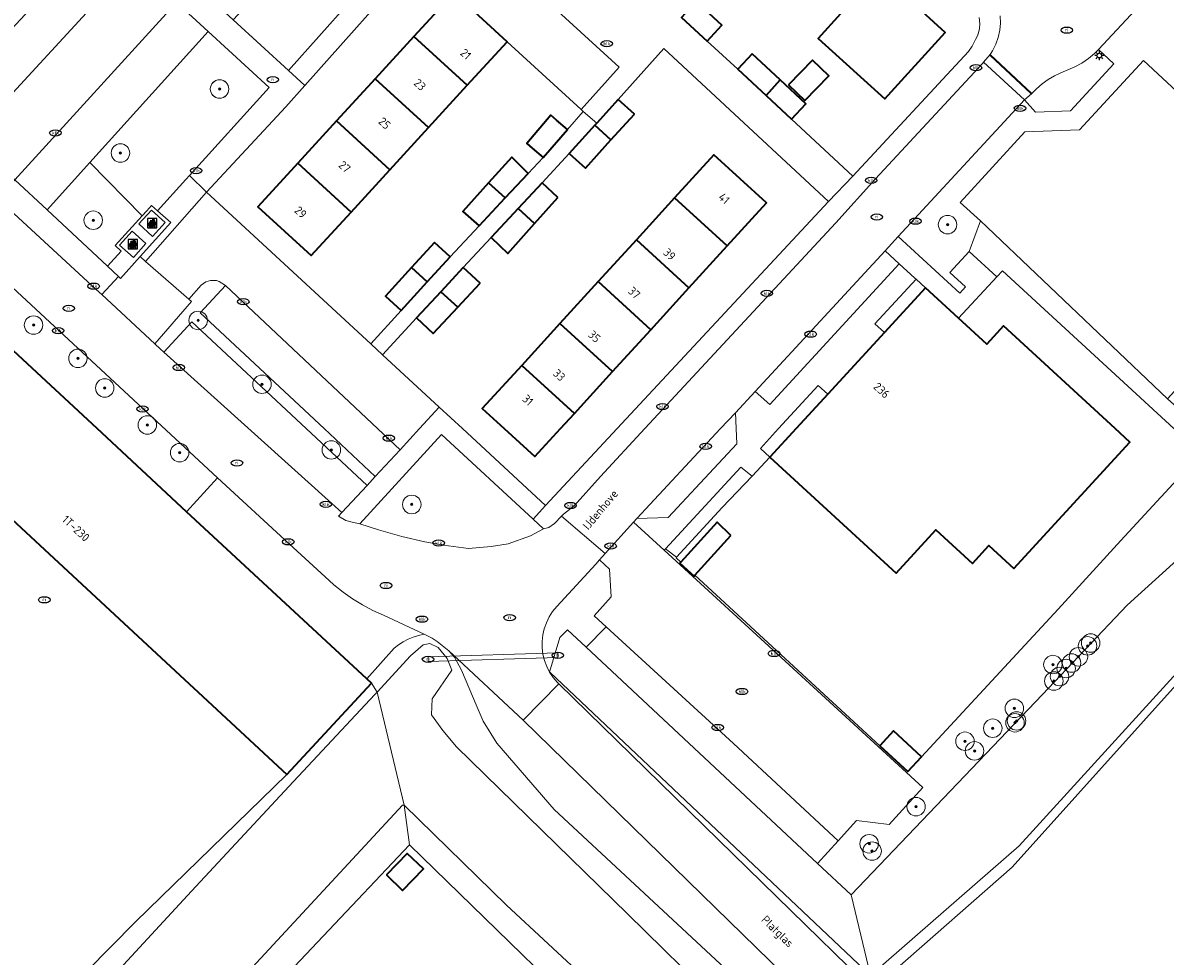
# Model space of a CAD drawing. Header units: metres. Extents: x 103671 to 105190, y 427150 to 429171.
# Tile 239 of 256: x 104079 to 104203, y 428443 to 428544. Entities that reach past the tile are written whole.
import ezdxf
from ezdxf.enums import TextEntityAlignment as Align

# ---------------------------------------------------------------- set-up
doc = ezdxf.new("R2010")
doc.units = ezdxf.units.M
for name, color, linetype, lineweight in [('B-WE-GR-BEPLANTING_CULTUUR_BOSPLANTSOEN-GV', 253, 'Continuous', 18), ('B-WE-GR-BEPLANTING_CULTUUR_HEESTERS-GV', 253, 'Continuous', 18), ('B-WE-GR-BOOM-S', 253, 'Continuous', 25), ('B-WE-GR-GRAS-GV', 253, 'Continuous', 13), ('B-WE-IE-AFVAL APART PLAATS-S', 253, 'Continuous', 25), ('B-WE-IE-MEUBILAIR-S', 253, 'Continuous', 25), ('B-WE-IE-TERREINAFSCHEIDING_KUNSTMATIG_HEKWERK-G', 253, 'IE-TERREINAFSCHEIDING_KUNSTMATIG-SO', 18), ('B-WE-KW-KUNSTWERK_DUIKER-GV', 253, 'Continuous', 18), ('B-WE-OG-BEBOUWING-GV', 253, 'Continuous', 35), ('B-WE-OG-BEBOUWING-T18', 7, 'Continuous', 18), ('B-WE-OG-TERREIN_BEGROEID-GV', 253, 'Continuous', 18), ('B-WE-OG-TERREIN_ERF-GV', 253, 'Continuous', 18), ('B-WE-OG-TERREIN_OEVER-GV', 253, 'Continuous', 18), ('B-WE-OG-TERREIN_ONBEGROEID_ZAND-GV', 253, 'Continuous', 18), ('B-WE-OG-TOPOGRAFIE-T18', 7, 'Continuous', 18), ('B-WE-OG-WATER_SLOOT-GV', 253, 'Continuous', 18), ('B-WE-VH-GESLOTENVERHARDING_BETON-GV', 253, 'Continuous', 18), ('B-WE-VH-ONVERHARD_ZAND-GV', 253, 'Continuous', 18), ('B-WE-VH-OPENVERHARDING-GV', 253, 'Continuous', 18), ('B-WE-VH-OPENVERHARDING_BETONSTRAATSTEEN-GV', 253, 'Continuous', 18), ('B-WE-VH-OPENVERHARDING_TEGEL-GV', 253, 'Continuous', 18), ('B-WE-VW-MARKERING_PICTOGRAM-G', 253, 'Continuous', 18)]:
    doc.layers.add(name, color=color, linetype=linetype, lineweight=lineweight)
doc.styles.add('NLCS-ISO', font='NLCS-ISO.ttf')
doc.styles.add('NLCS-ISO-M500-T18', font='NLCS-ISO.ttf', dxfattribs={"height": 0.9})
doc.linetypes.add('IE-TERREINAFSCHEIDING_KUNSTMATIG-SO', pattern='A,4,[82,NLCS.SHX,S=0.75,R=90,X=0,Y=0],4,-2', length=10)

# ---------------------------------------------------------------- blocks, each defined once
blk = doc.blocks.new('SIE-AFVAL APART PLAATS-SO')
h = blk.add_hatch(color=256)
h.dxf.hatch_style = 1
h.paths.add_polyline_path([(-0.09, 0.07), (-1.76, 0.07, 0.819081), (-1.79, -0.09), (-1.4, -2.19, 0.36153), (-1.37, -2.21), (-0.47, -2.21, 0.36153), (-0.44, -2.19), (-0.05, -0.09, 0.819081)])
h.paths.add_polyline_path([(-0.16, -0.1), (-0.2, -0.33), (-0.49, -0.33), (-0.47, -0.1)], flags=16)
h.paths.add_polyline_path([(-0.55, -0.1), (-0.58, -0.33), (-0.87, -0.33), (-0.87, -0.1)], flags=16)
h.paths.add_polyline_path([(-0.22, -0.42), (-0.27, -0.73), (-0.53, -0.73), (-0.5, -0.42)], flags=16)
h.paths.add_polyline_path([(-0.58, -0.42), (-0.61, -0.73), (-0.87, -0.73), (-0.87, -0.42)], flags=16)
h.paths.add_polyline_path([(-0.95, -0.1), (-0.95, -0.33), (-1.27, -0.33), (-1.29, -0.1)], flags=16)
h.paths.add_polyline_path([(-0.95, -0.42), (-0.95, -0.73), (-1.23, -0.73), (-1.26, -0.42)], flags=16)
h.paths.add_polyline_path([(-0.29, -0.83), (-0.34, -1.09), (-0.56, -1.09), (-0.54, -0.83)], flags=16)
h.paths.add_polyline_path([(-0.62, -0.83), (-0.65, -1.09), (-0.87, -1.09), (-0.87, -0.83)], flags=16)
h.paths.add_polyline_path([(-0.95, -0.83), (-0.95, -1.09), (-1.2, -1.09), (-1.22, -0.83)], flags=16)
h.paths.add_polyline_path([(-1.35, -0.33), (-1.64, -0.33), (-1.69, -0.1), (-1.37, -0.1)], flags=16)
h.paths.add_polyline_path([(-1.34, -0.42), (-1.31, -0.73), (-1.57, -0.73), (-1.63, -0.42)], flags=16)
h.paths.add_polyline_path([(-0.36, -1.18), (-0.41, -1.44), (-0.6, -1.44), (-0.57, -1.18)], flags=16)
h.paths.add_polyline_path([(-0.65, -1.18), (-0.68, -1.44), (-0.87, -1.44), (-0.87, -1.18)], flags=16)
h.paths.add_polyline_path([(-1.3, -0.83), (-1.28, -1.09), (-1.5, -1.09), (-1.55, -0.83)], flags=16)
h.paths.add_polyline_path([(-0.95, -1.18), (-0.95, -1.44), (-1.17, -1.44), (-1.19, -1.18)], flags=16)
h.paths.add_polyline_path([(-0.42, -1.53), (-0.47, -1.79), (-0.63, -1.79), (-0.6, -1.53)], flags=16)
h.paths.add_polyline_path([(-1.27, -1.18), (-1.25, -1.44), (-1.44, -1.44), (-1.49, -1.18)], flags=16)
h.paths.add_polyline_path([(-0.69, -1.53), (-0.71, -1.79), (-0.87, -1.79), (-0.87, -1.53)], flags=16)
h.paths.add_polyline_path([(-0.95, -1.53), (-0.95, -1.79), (-1.13, -1.79), (-1.16, -1.53)], flags=16)
h.paths.add_polyline_path([(-1.24, -1.53), (-1.22, -1.79), (-1.37, -1.79), (-1.42, -1.53)], flags=16)
h.paths.add_polyline_path([(-0.49, -1.89), (-0.53, -2.13), (-0.66, -2.13), (-0.64, -1.89)], flags=16)
h.paths.add_polyline_path([(-0.72, -1.89), (-0.74, -2.13), (-0.87, -2.13), (-0.87, -1.89)], flags=16)
h.paths.add_polyline_path([(-0.95, -1.89), (-0.95, -2.13), (-1.1, -2.13), (-1.12, -1.89)], flags=16)
h.paths.add_polyline_path([(-1.21, -1.89), (-1.18, -2.13), (-1.31, -2.13), (-1.35, -1.89)], flags=16)
h.paths.add_polyline_path([(-0.19, 0.78, -0.01173), (-0.3, 0.78, -0.148797), (-0.42, 1.03, -0.136076), (-0.69, 0.87), (-0.78, 0.85, -0.038293), (-1.14, 0.96), (-1.19, 0.81, -0.243822), (-1.56, 0.45, 0.344326), (-1, 0.22, -0.139345), (-0.6, 0.22, 0.618436), (-0.56, 0.27, -0.441494), (-0.47, 0.44, 0.309048)])
h.paths.add_polyline_path([(-0.49, 0.51, 0.351556), (-0.64, 0.31, 0.121061), (-1.02, 0.29, -0.288745), (-1.45, 0.42, 0.203599), (-1.12, 0.79), (-1.09, 0.87, 0.083075), (-0.28, 0.71, -0.242261)], flags=16)
h.paths.add_polyline_path([(-0.4, 0.79, -0.023345), (-0.63, 0.82, 0.07081), (-0.46, 0.9, 0.059965)], flags=16)
h.paths.add_polyline_path([(1.12, 1.48), (-1.07, 1.48, 0.860559), (-1.08, 1.42), (0.29, 1, -0.146703), (0.53, 0.28, 0.421968), (0.56, 0.25), (1.6, 0.31, 0.450293), (1.63, 0.34, 0.122241)])
h.paths.add_polyline_path([(0.26, 1.93, 1), (1.07, 1.93, 1)])
h.paths.add_polyline_path([(1.65, 0.15, 0.429303), (1.62, 0.18), (0.55, 0.23, 0.38429), (0.51, 0.2), (0.16, -2.16, 0.83726), (0.22, -2.18), (0.99, -0.78, -0.688204), (1.05, -0.78), (1.36, -2.14, 0.84934), (1.42, -2.14)])
for p, q in [((-0.09, 0.07), (-1.76, 0.07)), ((-1.4, -2.19), (-1.79, -0.09)), ((-1.37, -0.1), (-1.69, -0.1)), ((-1.64, -0.33), (-1.69, -0.1)), ((-1.64, -0.33), (-1.35, -0.33)), ((-1.63, -0.42), (-1.34, -0.42)), ((-1.57, -0.73), (-1.63, -0.42)), ((-1.57, -0.73), (-1.31, -0.73)), ((-1.55, -0.83), (-1.3, -0.83)), ((-1.5, -1.09), (-1.55, -0.83)), ((-1.5, -1.09), (-1.28, -1.09)), ((-1.49, -1.18), (-1.27, -1.18)), ((-1.44, -1.44), (-1.49, -1.18)), ((-1.44, -1.44), (-1.25, -1.44)), ((-1.42, -1.53), (-1.24, -1.53)), ((-1.37, -1.79), (-1.42, -1.53)), ((-1.37, -1.79), (-1.22, -1.79)), ((-1.37, -2.21), (-0.47, -2.21)), ((-1.31, -2.13), (-1.35, -1.89)), ((-1.35, -1.89), (-1.21, -1.89)), ((-1.31, -2.13), (-1.18, -2.13)), ((-0.95, -0.1), (-1.29, -0.1)), ((-1.27, -0.33), (-0.95, -0.33)), ((-1.26, -0.42), (-0.95, -0.42)), ((-1.23, -0.73), (-0.95, -0.73)), ((-1.22, -0.83), (-0.95, -0.83)), ((-1.2, -1.09), (-0.95, -1.09)), ((-1.19, -1.18), (-0.95, -1.18)), ((-1.17, -1.44), (-0.95, -1.44)), ((-1.16, -1.53), (-0.95, -1.53)), ((-1.13, -1.79), (-0.95, -1.79)), ((-1.12, -1.89), (-0.95, -1.89)), ((-1.1, -2.13), (-0.95, -2.13)), ((-0.95, -0.1), (-0.95, -0.33)), ((-0.95, -0.42), (-0.95, -0.73)), ((-0.95, -0.83), (-0.95, -1.09)), ((-0.95, -1.18), (-0.95, -1.44)), ((-0.95, -1.53), (-0.95, -1.79)), ((-0.95, -1.89), (-0.95, -2.13)), ((-0.87, -0.1), (-0.87, -0.33)), ((-0.55, -0.1), (-0.87, -0.1)), ((-0.87, -0.33), (-0.58, -0.33)), ((-0.87, -0.42), (-0.87, -0.73)), ((-0.87, -0.42), (-0.58, -0.42)), ((-0.87, -0.73), (-0.61, -0.73)), ((-0.87, -0.83), (-0.62, -0.83)), ((-0.87, -0.83), (-0.87, -1.09)), ((-0.87, -1.09), (-0.65, -1.09)), ((-0.87, -1.18), (-0.65, -1.18)), ((-0.87, -1.18), (-0.87, -1.44)), ((-0.87, -1.44), (-0.68, -1.44)), ((-0.87, -1.53), (-0.69, -1.53)), ((-0.87, -1.53), (-0.87, -1.79)), ((-0.87, -1.79), (-0.71, -1.79)), ((-0.87, -1.89), (-0.87, -2.13)), ((-0.87, -1.89), (-0.72, -1.89)), ((-0.87, -2.13), (-0.74, -2.13)), ((-0.66, -2.13), (-0.53, -2.13)), ((-0.64, -1.89), (-0.49, -1.89)), ((-0.63, -1.79), (-0.47, -1.79)), ((-0.6, -1.44), (-0.41, -1.44)), ((-0.6, -1.53), (-0.42, -1.53)), ((-0.57, -1.18), (-0.36, -1.18)), ((-0.56, -1.09), (-0.34, -1.09)), ((-0.54, -0.83), (-0.29, -0.83)), ((-0.53, -0.73), (-0.27, -0.73)), ((-0.53, -2.13), (-0.49, -1.89)), ((-0.5, -0.42), (-0.22, -0.42)), ((-0.49, -0.33), (-0.2, -0.33)), ((-0.16, -0.1), (-0.47, -0.1)), ((-0.47, -1.79), (-0.42, -1.53)), ((-0.44, -2.19), (-0.05, -0.09)), ((-0.41, -1.44), (-0.36, -1.18)), ((-0.34, -1.09), (-0.29, -0.83)), ((-0.27, -0.73), (-0.22, -0.42)), ((-0.2, -0.33), (-0.16, -0.1))]:
    blk.add_line(p, q)
blk.add_lwpolyline([(-2.5, -2.51), (2.5, -2.51), (2.5, 2.49), (-2.5, 2.49)], close=True)
for points in [[(-0.78, 0.85, -0.038293), (-1.14, 0.96), (-1.19, 0.81, -0.243822), (-1.56, 0.45, 0.344326), (-1, 0.22, -0.139345), (-0.6, 0.22, 0.618436), (-0.56, 0.27, -0.441494), (-0.47, 0.44, 0.309048), (-0.19, 0.78, -0.01173), (-0.3, 0.78, -0.01173)], [(-0.78, 0.85), (-0.69, 0.87, 0.136076), (-0.42, 1.03, 0.156405), (-0.29, 0.77)], [(-0.78, 0.85), (-0.69, 0.87, 0.136076), (-0.42, 1.03, 0.148797), (-0.3, 0.78, 0.148797)], [(-0.63, 0.82, 0.07081), (-0.46, 0.9, 0.059965), (-0.4, 0.79, 0.059965)], [(-0.4, 0.79, -0.023345), (-0.63, 0.82)]]:
    blk.add_lwpolyline(points, format="xyb")
for points in [[(-1.09, 0.87), (-1.12, 0.79, -0.203599), (-1.45, 0.42, 0.288745), (-1.02, 0.29, -0.121061), (-0.64, 0.31, -0.351556), (-0.49, 0.51, 0.242261), (-0.28, 0.71, -0.083075)], [(-1.07, 1.48), (1.12, 1.48, -0.122241), (1.63, 0.34, -0.450293), (1.6, 0.31), (0.56, 0.25, -0.421968), (0.53, 0.28, 0.146703), (0.29, 1), (-1.08, 1.42, -0.860559)], [(0.55, 0.23), (1.62, 0.18, -0.429303), (1.65, 0.15), (1.42, -2.14, -0.84934), (1.36, -2.14), (1.05, -0.78, 0.688204), (0.99, -0.78), (0.22, -2.18, -0.83726), (0.16, -2.16), (0.51, 0.2, -0.38429)]]:
    blk.add_lwpolyline(points, format="xyb", close=True)
for points in [[(-1.35, -0.33), (-1.37, -0.1)], [(-1.31, -0.73), (-1.34, -0.42)], [(-1.28, -1.09), (-1.3, -0.83)], [(-1.27, -0.33), (-1.29, -0.1)], [(-1.25, -1.44), (-1.27, -1.18)], [(-1.23, -0.73), (-1.26, -0.42)], [(-1.22, -1.79), (-1.24, -1.53)], [(-1.2, -1.09), (-1.22, -0.83)], [(-1.18, -2.13), (-1.21, -1.89)], [(-1.17, -1.44), (-1.19, -1.18)], [(-1.18, -2.22), (-1.18, -2.21)], [(-1.13, -1.79), (-1.16, -1.53)], [(-1.1, -2.13), (-1.12, -1.89)], [(-0.74, -2.13), (-0.72, -1.89)], [(-0.71, -1.79), (-0.69, -1.53)], [(-0.68, -1.44), (-0.65, -1.18)], [(-0.66, -2.13), (-0.64, -1.89)], [(-0.65, -1.09), (-0.62, -0.83)], [(-0.63, -1.79), (-0.6, -1.53)], [(-0.61, -0.73), (-0.58, -0.42)], [(-0.6, -1.44), (-0.57, -1.18)], [(-0.58, -0.33), (-0.55, -0.1)], [(-0.56, -1.09), (-0.54, -0.83)], [(-0.53, -0.73), (-0.5, -0.42)], [(-0.49, -0.33), (-0.47, -0.1)]]:
    blk.add_lwpolyline(points)
blk.add_circle((0.66, 1.93), 0.401)
for centre, radius, start, end in [((-1.76, -0.01), 0.0869, 90, 247.28103), ((-0.09, -0.01), 0.0869, 292.71897, 90), ((-1.37, -2.18), 0.0318, 190.49429, 270), ((-0.47, -2.18), 0.0318, 270, 349.50571)]:
    blk.add_arc(centre, radius, start, end)
blk = doc.blocks.new('SIE-MEUBILAIR_PAAL_LICHTMAST-SO')
for points in [[(-0.62, 0), (-1, 0)], [(-0.71, 0.71), (-0.44, 0.44)], [(0, 1), (0, 0.62)], [(0.44, 0.44), (0.71, 0.71)], [(1, 0), (0.62, 0)], [(-0.71, -0.71), (-0.44, -0.44)], [(0, -0.62), (0, -1)], [(0.44, -0.44), (0.71, -0.71)]]:
    blk.add_lwpolyline(points)
blk.add_circle((0, 0), 0.5)
blk = doc.blocks.new('SIE-MEUBILAIR_PUT_RIOOLPUT-SO')
blk.add_ellipse((0, 0), major_axis=(1.25, 0), ratio=0.54)
at = {"style": 'NLCS-ISO'}
blk.add_text('ri', height=0.75, dxfattribs=at).set_placement((-0.04, 0.07), align=Align.MIDDLE_CENTER)
blk = doc.blocks.new('SIE-MEUBILAIR_PUT_KOLK-SO')
blk.add_ellipse((0, 0), major_axis=(1.25, 0), ratio=0.54)
at = {"style": 'NLCS-ISO'}
blk.add_text('klk', height=0.75, dxfattribs=at).set_placement((0.03, 0), align=Align.MIDDLE_CENTER)
blk = doc.blocks.new('SGR-BOOM_GBKN-SO')
at = {"linetype": 'ByBlock', "lineweight": 18}
h = blk.add_hatch(color=0, dxfattribs=at)
h.dxf.hatch_style = 1
edge = h.paths.add_edge_path()
edge.add_arc((0, 0), 0.25, 0, 360)
at = {"color": 0, "linetype": 'ByBlock', "lineweight": 18}
for radius in [2, 0.25]:
    blk.add_circle((0, 0), radius, dxfattribs=at)
at = {"color": 0, "linetype": 'ByBlock', "lineweight": 18, "style": 'NLCS-ISO'}
blk.add_attdef('SOORT', (2.5, 0), '', height=1.5, dxfattribs=at)

msp = doc.modelspace()

# ---------------------------------------------------------------- linework, layer by layer
at = {"layer": 'B-WE-GR-BEPLANTING_CULTUUR_BOSPLANTSOEN-GV', "flags": 128}
for points in [[(104184.35, 428516.418), (104184.953, 428517.074), (104203.509, 428500), (104206.441, 428497.302), (104208.112, 428498.502), (104202.809, 428503.225), (104182.6, 428522.471), (104181.369, 428519.16)], [(104167.195, 428455.45), (104164.979, 428452.987), (104168.592, 428449.61), (104189.287, 428471.256), (104198.432, 428480.911), (104211.454, 428492.689), (104206.441, 428497.302), (104197.779, 428487.888), (104190.974, 428480.492), (104176.195, 428464.527), (104174.721, 428462.935), (104171.702, 428465.719), (104151.716, 428484.153), (104151.619, 428484.046), (104150.071, 428485.447), (104150.181, 428485.568), (104149.674, 428486.035), (104149.727, 428486.092), (104148.528, 428486.992), (104148.396, 428486.849), (104161.901, 428474.463), (104176.349, 428461.185), (104172.697, 428457.207), (104169.167, 428457.642)], [(104139.94, 428476.389), (104142.114, 428478.577), (104140.822, 428479.763), (104142.661, 428481.814), (104142.473, 428484.794), (104141.402, 428485.804), (104140.987, 428485.342), (104136.764, 428480.76), (104136.326, 428480.223), (104135.953, 428479.64), (104135.649, 428479.018), (104135.419, 428478.365), (104135.266, 428477.689), (104135.191, 428477.001), (104135.197, 428476.308), (104135.282, 428475.621), (104135.446, 428474.948), (104135.686, 428474.299), (104136, 428473.681), (104137.11, 428477.435), (104137.948, 428478.251)]]:
    msp.add_lwpolyline(points, close=True, dxfattribs=at)
at = {"layer": 'B-WE-GR-BEPLANTING_CULTUUR_HEESTERS-GV', "flags": 128}
for points in [[(104086.288, 428528.778), (104081.661, 428523.658), (104088.186, 428517.555), (104089.678, 428519.203), (104089.011, 428519.796), (104091.95, 428523.024)], [(104173.81, 428517.826), (104172.27, 428519.243), (104158.219, 428504.029), (104159.794, 428502.595)], [(104176.65, 428515.213), (104175.62, 428516.161), (104171.179, 428511.334), (104172.209, 428510.386)], [(104166.081, 428503.726), (104165.051, 428504.674), (104160.751, 428500), (104158.788, 428497.867), (104159.818, 428496.919), (104162.653, 428500)], [(104154.653, 428491.465), (104157.887, 428494.878), (104156.69, 428495.834), (104148.528, 428486.992), (104149.727, 428486.092)]]:
    msp.add_lwpolyline(points, close=True, dxfattribs=at)
at = {"layer": 'B-WE-GR-GRAS-GV', "flags": 128}
msp.add_lwpolyline([(104155.872, 428465.954), (104142.114, 428478.577), (104139.94, 428476.389), (104164.979, 428452.987), (104167.195, 428455.45)], close=True, dxfattribs=at)
at = {"layer": 'B-WE-IE-TERREINAFSCHEIDING_KUNSTMATIG_HEKWERK-G', "flags": 128}
for points in [[(104184.35, 428516.418), (104184.953, 428517.074), (104203.509, 428500), (104206.441, 428497.302), (104197.779, 428487.888), (104190.974, 428480.492), (104176.195, 428464.527), (104174.721, 428462.935), (104171.702, 428465.719)], [(104150.181, 428485.568), (104149.674, 428486.035), (104149.727, 428486.092), (104154.653, 428491.465), (104157.887, 428494.878), (104159.818, 428496.919)], [(104171.702, 428465.719), (104151.716, 428484.153)]]:
    msp.add_lwpolyline(points, dxfattribs=at)
at = {"layer": 'B-WE-KW-KUNSTWERK_DUIKER-GV', "flags": 128}
msp.add_lwpolyline([(104122.87, 428474.812), (104136.894, 428475.25), (104136.878, 428475.75), (104122.854, 428475.312)], close=True, dxfattribs=at)
at = {"layer": 'B-WE-OG-BEBOUWING-GV', "flags": 128}
for points in [[(104172.536, 428550.435), (104167.447, 428544.848), (104165.024, 428542.188), (104172.227, 428535.655), (104178.783, 428542.851), (104176.332, 428545.061), (104177.286, 428546.108)], [(104126.567, 428546.265), (104125.642, 428547.112), (104121.323, 428542.399), (104127.081, 428537.122), (104131.4, 428541.835)], [(104151.829, 428546.189), (104150.242, 428544.446), (104153.039, 428541.89), (104154.629, 428543.63)], [(104117.139, 428537.833), (104122.897, 428532.556), (104127.081, 428537.122), (104121.323, 428542.399)], [(104157.903, 428540.522), (104156.35, 428538.853), (104159.401, 428536.015), (104160.937, 428537.7)], [(104161.844, 428537.175), (104163.594, 428535.485), (104166.173, 428538.156), (104164.423, 428539.846)], [(104122.897, 428532.556), (104117.139, 428537.833), (104112.954, 428533.268), (104118.713, 428527.991)], [(104160.937, 428537.7), (104159.401, 428536.015), (104162.158, 428533.451), (104163.711, 428535.12)], [(104145.16, 428534.019), (104143.41, 428535.598), (104141.101, 428533.041), (104140.891, 428532.809), (104142.633, 428531.219)], [(104114.528, 428523.425), (104118.713, 428527.991), (104112.954, 428533.268), (104108.77, 428528.702)], [(104137.916, 428532.345), (104136.744, 428533.36), (104136.146, 428533.911), (104133.528, 428530.822), (104134.117, 428530.328), (104135.289, 428529.313)], [(104142.633, 428531.219), (104140.891, 428532.809), (104138.12, 428529.738), (104139.87, 428528.158)], [(104149.507, 428524.947), (104155.199, 428519.753), (104159.465, 428524.427), (104153.773, 428529.621)], [(104108.77, 428528.702), (104104.451, 428523.989), (104110.209, 428518.712), (104114.528, 428523.425)], [(104133.678, 428527.589), (104131.911, 428529.365), (104129.408, 428526.589), (104131.205, 428524.942)], [(104131.205, 428524.942), (104129.408, 428526.589), (104126.619, 428523.495), (104128.391, 428521.93)], [(104136.897, 428525.008), (104135.177, 428526.572), (104132.593, 428523.791), (104134.364, 428522.175)], [(104155.199, 428519.753), (104149.507, 428524.947), (104145.377, 428520.42), (104151.068, 428515.226)], [(104134.364, 428522.175), (104132.593, 428523.791), (104129.681, 428520.659), (104131.48, 428518.948)], [(104062.519, 428522.769), (104055.321, 428515.009), (104054.532, 428515.741), (104050.338, 428511.22), (104054.134, 428507.699), (104056.374, 428510.113), (104058.179, 428508.439), (104067.276, 428500), (104107.582, 428462.611), (104116.734, 428472.477), (104116.236, 428472.939), (104096.745, 428491.019), (104087.064, 428500), (104069.952, 428515.874)], [(104125.265, 428518.585), (104123.567, 428520.137), (104121.083, 428517.418), (104122.778, 428515.864)], [(104151.068, 428515.226), (104145.377, 428520.42), (104141.246, 428515.894), (104146.937, 428510.7)], [(104122.778, 428515.864), (104121.083, 428517.418), (104118.261, 428514.33), (104119.959, 428512.778)], [(104128.477, 428515.746), (104126.671, 428517.42), (104124.252, 428514.811), (104126.071, 428513.151)], [(104126.071, 428513.151), (104124.252, 428514.811), (104121.618, 428511.97), (104123.424, 428510.296)], [(104146.937, 428510.7), (104141.246, 428515.894), (104137.115, 428511.367), (104142.806, 428506.173)], [(104176.65, 428515.213), (104172.209, 428510.386), (104166.081, 428503.726), (104162.653, 428500), (104159.818, 428496.919), (104173.463, 428484.365), (104177.774, 428489.051), (104181.707, 428485.433), (104183.494, 428487.375), (104186.191, 428484.893), (104198.747, 428498.539), (104197.159, 428500), (104185.09, 428511.104), (104183.268, 428509.123), (104180.219, 428511.929)], [(104132.984, 428506.841), (104138.676, 428501.646), (104142.806, 428506.173), (104137.115, 428511.367)], [(104138.676, 428501.646), (104132.984, 428506.841), (104128.718, 428502.166), (104131.092, 428500), (104134.41, 428496.972), (104137.174, 428500)], [(104155.606, 428488.449), (104154.105, 428489.901), (104150.181, 428485.568), (104150.071, 428485.447), (104151.619, 428484.046), (104151.716, 428484.153)], [(104171.702, 428465.719), (104174.721, 428462.935), (104176.195, 428464.527), (104173.181, 428467.317)], [(104118.36, 428451.746), (104120.094, 428450.052), (104122.377, 428452.39), (104120.612, 428454.052)]]:
    msp.add_lwpolyline(points, close=True, dxfattribs=at)
at = {"layer": 'B-WE-OG-TERREIN_BEGROEID-GV', "flags": 128}
for points in [[(104124.167, 428557.151), (104118.526, 428562.244), (104101.793, 428544.199), (104107.762, 428538.727)], [(104105.69, 428536.885), (104099.093, 428542.944), (104086.288, 428528.778), (104091.95, 428523.024), (104092.439, 428523.561), (104092.951, 428524.123), (104093.604, 428523.538), (104096.668, 428526.922), (104097.063, 428527.358)], [(104180.396, 428524.436), (104182.6, 428522.471), (104202.809, 428503.225), (104219.664, 428521.715), (104200.198, 428539.791), (104193.303, 428532.294), (104187.394, 428532.081)], [(104124.324, 428499.371), (104115.496, 428489.691), (104117.507, 428489.042), (104120.007, 428488.341), (104122.516, 428487.751), (104124.524, 428487.397), (104127.238, 428487.059), (104129.687, 428487.256), (104131.503, 428487.55), (104133.922, 428488.405), (104135.331, 428489.168), (104134.216, 428490.202)]]:
    msp.add_lwpolyline(points, close=True, dxfattribs=at)
at = {"layer": 'B-WE-OG-TERREIN_ERF-GV', "flags": 128}
for points in [[(104167.447, 428544.848), (104162.845, 428549.04), (104158.243, 428553.232), (104153.64, 428557.424), (104148.89, 428561.751), (104153.979, 428567.337), (104158.729, 428563.011), (104163.331, 428558.819), (104167.933, 428554.627), (104172.536, 428550.435), (104177.286, 428546.108), (104176.332, 428545.061), (104178.783, 428542.851), (104172.227, 428535.655), (104165.024, 428542.188)], [(104166.139, 428524.559), (104148.366, 428541.088), (104143.41, 428535.598), (104145.16, 428534.019), (104142.633, 428531.219), (104139.87, 428528.158), (104138.12, 428529.738), (104135.177, 428526.572), (104136.897, 428525.008), (104134.364, 428522.175), (104131.48, 428518.948), (104129.681, 428520.659), (104126.671, 428517.42), (104128.477, 428515.746), (104126.071, 428513.151), (104123.424, 428510.296), (104121.618, 428511.97), (104117.928, 428507.99), (104124.069, 428502.315), (104126.574, 428500), (104135.562, 428491.693), (104143.291, 428500)], [(104166.173, 428538.156), (104163.594, 428535.485), (104161.844, 428537.175), (104164.423, 428539.846)], [(104141.246, 428515.894), (104145.377, 428520.42), (104149.507, 428524.947), (104153.773, 428529.621), (104159.465, 428524.427), (104155.199, 428519.753), (104151.068, 428515.226), (104146.937, 428510.7), (104142.806, 428506.173), (104138.676, 428501.646), (104137.174, 428500), (104134.41, 428496.972), (104131.092, 428500), (104128.718, 428502.166), (104132.984, 428506.841), (104137.115, 428511.367)], [(104120.856, 428455.002), (104102.172, 428435.236), (104110.881, 428427.003), (104112.113, 428427.834), (104113.149, 428428.072), (104114.325, 428427.935), (104115.405, 428427.521), (104116.413, 428426.749), (104116.992, 428426.094), (104122.475, 428418.983), (104137.387, 428404.403), (104156.096, 428386.151), (104175.671, 428406.368), (104146.548, 428429.979)], [(104120.094, 428450.052), (104118.36, 428451.746), (104120.612, 428454.052), (104122.377, 428452.39)]]:
    msp.add_lwpolyline(points, close=True, dxfattribs=at)
for points in [[(104121.677, 428550.746), (104109.54, 428537.115), (104107.489, 428534.812), (104098.899, 428525.575), (104116.657, 428509.164), (104119.959, 428512.778), (104118.261, 428514.33), (104121.083, 428517.418), (104123.567, 428520.137), (104125.265, 428518.585), (104128.391, 428521.93), (104126.619, 428523.495), (104129.408, 428526.589), (104131.911, 428529.365), (104133.678, 428527.589), (104135.289, 428529.313), (104134.117, 428530.328), (104133.528, 428530.822), (104136.146, 428533.911), (104136.744, 428533.36), (104137.916, 428532.345), (104139.622, 428534.3), (104139.395, 428534.508), (104131.4, 428541.835), (104127.081, 428537.122), (104122.897, 428532.556), (104118.713, 428527.991), (104114.528, 428523.425), (104110.209, 428518.712), (104104.451, 428523.989), (104108.77, 428528.702), (104112.954, 428533.268), (104117.139, 428537.833), (104121.323, 428542.399), (104125.642, 428547.112)], [(104151.829, 428546.189), (104154.629, 428543.63), (104153.039, 428541.89), (104156.35, 428538.853), (104157.903, 428540.522), (104160.937, 428537.7), (104163.711, 428535.12), (104162.158, 428533.451), (104168.786, 428527.286), (104181.28, 428540.772), (104181.673, 428541.363), (104182.054, 428542.091), (104182.266, 428542.458), (104182.385, 428542.8), (104182.495, 428543.25), (104182.501, 428543.78), (104182.443, 428544.459)], [(104203.509, 428500), (104184.953, 428517.074), (104184.35, 428516.418), (104180.219, 428511.929), (104183.268, 428509.123), (104185.09, 428511.104), (104197.159, 428500), (104198.747, 428498.539), (104186.191, 428484.893), (104183.494, 428487.375), (104181.707, 428485.433), (104177.774, 428489.051), (104173.463, 428484.365), (104159.818, 428496.919), (104157.887, 428494.878), (104154.653, 428491.465), (104149.727, 428486.092), (104149.674, 428486.035), (104150.181, 428485.568), (104154.105, 428489.901), (104155.606, 428488.449), (104151.716, 428484.153), (104171.702, 428465.719), (104173.181, 428467.317), (104176.195, 428464.527), (104190.974, 428480.492), (104197.779, 428487.888), (104206.441, 428497.302)], [(104083.295, 428438.625), (104091.222, 428446.663), (104107.582, 428462.611), (104067.276, 428500)]]:
    msp.add_lwpolyline(points, dxfattribs=at)
at = {"layer": 'B-WE-OG-TERREIN_OEVER-GV', "flags": 128}
for points in [[(104214.178, 428484.988), (104186.754, 428454.878), (104170.685, 428440.868)], [(104158.562, 428438.297), (104136.508, 428458.804), (104130.291, 428466), (104128.814, 428468.365), (104128.155, 428469.88), (104126.478, 428473.901), (104125.723, 428475.306), (104125.118, 428475.975), (104123.828, 428476.981), (104123.318, 428477.338), (104122.43, 428477.764), (104121.84, 428477.639), (104121.264, 428477.461), (104120.706, 428477.23), (104120.172, 428476.949), (104119.666, 428476.621), (104119.193, 428476.247), (104116.236, 428472.939), (104116.734, 428472.477), (104117.341, 428471.52), (104120.975, 428475.423), (104122.333, 428476.609), (104123.033, 428476.762), (104123.956, 428476.34), (104124.924, 428475.162), (104125.439, 428473.892), (104123.317, 428470.776), (104123.244, 428469.063), (104124.439, 428467.365), (104125.931, 428465.609), (104144.436, 428447.533), (104154.185, 428437.97)], [(104207.328, 428476.28), (104185.994, 428452.591), (104173.294, 428441.4)], [(104173.294, 428441.4), (104185.994, 428452.591), (104207.328, 428476.28)], [(104170.685, 428440.868), (104136.051, 428473.633), (104136, 428473.681), (104136.383, 428473.104), (104136.829, 428472.575), (104136.992, 428472.41), (104163.683, 428446.339), (104186.544, 428424.01)], [(104102.172, 428435.236), (104120.856, 428455.002), (104120.273, 428459.288), (104120.104, 428459.288), (104074.973, 428410.588)]]:
    msp.add_lwpolyline(points, dxfattribs=at)
for points in [[(104083.295, 428438.625), (104085.172, 428436.884), (104097.284, 428449.979), (104108.326, 428461.838), (104117.096, 428471.257), (104117.341, 428471.52), (104116.734, 428472.477), (104107.582, 428462.611), (104091.222, 428446.663)], [(104174.314, 428410.737), (104172.668, 428410.146), (104167.393, 428415.045), (104131.329, 428448.467), (104120.273, 428459.288), (104120.856, 428455.002), (104146.548, 428429.979), (104175.671, 428406.368)]]:
    msp.add_lwpolyline(points, close=True, dxfattribs=at)
at = {"layer": 'B-WE-OG-TERREIN_ONBEGROEID_ZAND-GV', "flags": 128}
msp.add_lwpolyline([(104188.136, 428536.242), (104187.329, 428535.548), (104188.531, 428534.224), (104192.321, 428534.367), (104197.009, 428539.439), (104195.36, 428540.983), (104194.929, 428540.567), (104194.261, 428540.02), (104193.541, 428539.524), (104192.789, 428539.12), (104192.033, 428538.802), (104191.271, 428538.482), (104190.575, 428538.142), (104189.907, 428537.745), (104189.26, 428537.29), (104188.638, 428536.756)], close=True, dxfattribs=at)
at = {"layer": 'B-WE-OG-WATER_SLOOT-GV', "flags": 128}
for points in [[(104211.454, 428492.689), (104198.432, 428480.911), (104189.287, 428471.256), (104168.592, 428449.61), (104170.685, 428440.868), (104186.754, 428454.878), (104214.178, 428484.988)], [(104154.185, 428437.97), (104144.436, 428447.533), (104125.931, 428465.609), (104124.439, 428467.365), (104123.244, 428469.063), (104123.317, 428470.776), (104125.439, 428473.892), (104124.924, 428475.162), (104123.956, 428476.34), (104123.033, 428476.762), (104122.333, 428476.609), (104120.975, 428475.423), (104117.341, 428471.52), (104120.273, 428459.288), (104131.329, 428448.467), (104167.393, 428415.045)], [(104074.973, 428410.588), (104120.104, 428459.288), (104120.273, 428459.288), (104117.341, 428471.52), (104117.096, 428471.257), (104108.326, 428461.838), (104097.284, 428449.979), (104085.172, 428436.884)]]:
    msp.add_lwpolyline(points, dxfattribs=at)
msp.add_lwpolyline([(104164.979, 428452.987), (104139.94, 428476.389), (104137.948, 428478.251), (104137.11, 428477.435), (104136, 428473.681), (104136.051, 428473.633), (104170.685, 428440.868), (104168.592, 428449.61)], close=True, dxfattribs=at)
at = {"layer": 'B-WE-VH-GESLOTENVERHARDING_BETON-GV', "flags": 128}
for points in [[(104094.442, 428522.274), (104092.971, 428523.629), (104091.593, 428522.132), (104093.064, 428520.778)], [(104092.348, 428520.013), (104090.853, 428521.341), (104089.505, 428519.825), (104091, 428518.496)]]:
    msp.add_lwpolyline(points, close=True, dxfattribs=at)
at = {"layer": 'B-WE-VH-ONVERHARD_ZAND-GV', "flags": 128}
msp.add_lwpolyline([(104159.84, 428442.405), (104133.149, 428468.475), (104125.118, 428475.975), (104125.723, 428475.306), (104126.478, 428473.901), (104128.155, 428469.88), (104128.814, 428468.365), (104130.291, 428466), (104136.508, 428458.804), (104158.562, 428438.297)], dxfattribs=at)
at = {"layer": 'B-WE-VH-OPENVERHARDING-GV', "flags": 128}
for points in [[(104081.697, 428562.62), (104077.139, 428557.749), (104072.368, 428552.478), (104068.889, 428548.695), (104051.883, 428564.316), (104034.574, 428580.308), (104032.736, 428578.546), (104053.998, 428558.867), (104067.142, 428546.793), (104062.124, 428541.356), (104064.092, 428539.677), (104068.366, 428544.379), (104081.785, 428559.143), (104087.477, 428553.614), (104090.936, 428550.437), (104095.667, 428546.091), (104099.093, 428542.944), (104105.69, 428536.885), (104097.063, 428527.358), (104098.899, 428525.575), (104107.489, 428534.812), (104109.54, 428537.115), (104107.762, 428538.727), (104101.793, 428544.199)], [(104095.667, 428546.091), (104090.936, 428550.437), (104073.314, 428531.306), (104078.186, 428526.908)], [(104182.914, 428539.618), (104187.329, 428535.548), (104188.136, 428536.242), (104183.634, 428540.445)], [(104141.101, 428533.041), (104139.622, 428534.3), (104137.916, 428532.345), (104135.289, 428529.313), (104133.678, 428527.589), (104131.205, 428524.942), (104128.391, 428521.93), (104125.265, 428518.585), (104122.778, 428515.864), (104119.959, 428512.778), (104116.657, 428509.164), (104117.928, 428507.99), (104121.618, 428511.97), (104124.252, 428514.811), (104126.671, 428517.42), (104129.681, 428520.659), (104132.593, 428523.791), (104135.177, 428526.572), (104138.12, 428529.738), (104140.891, 428532.809)], [(104098.899, 428525.575), (104097.063, 428527.358), (104096.668, 428526.922), (104093.604, 428523.538), (104095.051, 428522.272), (104091.727, 428518.596), (104092.313, 428518.066)], [(104081.661, 428523.658), (104078.186, 428526.908), (104076.324, 428524.865), (104076.685, 428524.542), (104086.985, 428515.038), (104087.57, 428514.496), (104089.383, 428516.435), (104088.186, 428517.555)]]:
    msp.add_lwpolyline(points, close=True, dxfattribs=at)
for points in [[(104202.297, 428548.483), (104195.36, 428540.983), (104197.009, 428539.439), (104192.321, 428534.367), (104188.531, 428534.224), (104187.329, 428535.548), (104173.695, 428520.786), (104180.353, 428514.659), (104180.963, 428515.321), (104179.27, 428516.879), (104181.369, 428519.16), (104182.6, 428522.471), (104180.396, 428524.436), (104187.394, 428532.081), (104193.303, 428532.294), (104200.198, 428539.791), (104219.664, 428521.715), (104225.384, 428527.98), (104217.829, 428534.894), (104228.423, 428546.242)], [(104184.73, 428544.651), (104184.743, 428543.857), (104184.669, 428543.081), (104184.495, 428542.289), (104184.236, 428541.57), (104183.881, 428540.85), (104183.634, 428540.445), (104188.136, 428536.242), (104188.638, 428536.756), (104189.26, 428537.29), (104189.907, 428537.745), (104190.575, 428538.142), (104191.271, 428538.482), (104192.033, 428538.802), (104192.789, 428539.12), (104193.541, 428539.524), (104194.261, 428540.02), (104194.929, 428540.567), (104195.36, 428540.983), (104202.297, 428548.483)], [(104182.443, 428544.459), (104182.501, 428543.78), (104182.495, 428543.25), (104182.385, 428542.8), (104182.266, 428542.458), (104182.054, 428542.091), (104181.673, 428541.363), (104181.28, 428540.772), (104168.786, 428527.286), (104166.139, 428524.559), (104143.291, 428500), (104135.562, 428491.693), (104134.216, 428490.202), (104135.331, 428489.168), (104135.917, 428489.297), (104136.541, 428489.759), (104137.29, 428490.54), (104137.489, 428490.747), (104138.655, 428491.641), (104141.507, 428494.838), (104146.295, 428500), (104166.941, 428522.26), (104171.242, 428526.994), (104182.856, 428539.531), (104182.914, 428539.618), (104183.634, 428540.445), (104183.881, 428540.85), (104184.236, 428541.57), (104184.495, 428542.289), (104184.669, 428543.081), (104184.743, 428543.857), (104184.73, 428544.651)]]:
    msp.add_lwpolyline(points, dxfattribs=at)
at = {"layer": 'B-WE-VH-OPENVERHARDING_BETONSTRAATSTEEN-GV', "flags": 128}
for points in [[(104090.936, 428550.437), (104087.477, 428553.614), (104073.917, 428539.038), (104069.686, 428534.49), (104073.314, 428531.306)], [(104126.567, 428546.265), (104131.4, 428541.835), (104139.395, 428534.508), (104143.516, 428539.073), (104130.688, 428550.83)], [(104099.093, 428542.944), (104095.667, 428546.091), (104078.186, 428526.908), (104081.661, 428523.658), (104086.288, 428528.778)], [(104172.27, 428519.243), (104173.695, 428520.786), (104187.329, 428535.548), (104182.914, 428539.618), (104182.856, 428539.531), (104171.242, 428526.994), (104166.941, 428522.26), (104146.295, 428500), (104141.507, 428494.838), (104138.655, 428491.641), (104137.489, 428490.747), (104137.29, 428490.54), (104142.015, 428486.486), (104145.078, 428489.892), (104145.415, 428490.267), (104154.484, 428500), (104156.087, 428501.721), (104158.219, 428504.029)], [(104098.899, 428525.575), (104092.313, 428518.066), (104096.986, 428514.006), (104098.341, 428515.53), (104098.818, 428515.886), (104099.347, 428516.011), (104099.997, 428516.027), (104100.289, 428515.906), (104100.939, 428515.481), (104119.826, 428497.726), (104121.929, 428500), (104124.069, 428502.315), (104117.928, 428507.99), (104116.657, 428509.164)], [(104184.35, 428516.418), (104181.369, 428519.16), (104179.27, 428516.879), (104180.963, 428515.321), (104180.353, 428514.659), (104173.695, 428520.786), (104172.27, 428519.243), (104173.81, 428517.826), (104175.503, 428516.269), (104175.62, 428516.161), (104176.65, 428515.213), (104180.219, 428511.929)], [(104073.356, 428519.496), (104069.952, 428515.874), (104087.064, 428500), (104096.745, 428491.019), (104100.095, 428494.693)], [(104100.939, 428515.481), (104098.209, 428512.523), (104111.624, 428500), (104117.154, 428494.837), (104119.826, 428497.726)], [(104097.308, 428511.547), (104094.281, 428508.267), (104113.536, 428490.926), (104116.257, 428493.867), (104109.684, 428500)], [(104156.239, 428498.342), (104156.164, 428500), (104156.087, 428501.721), (104154.484, 428500), (104145.415, 428490.267), (104148.818, 428490.375)], [(104161.901, 428474.463), (104148.396, 428486.849), (104145.078, 428489.892), (104142.015, 428486.486), (104141.402, 428485.804), (104142.473, 428484.794), (104142.661, 428481.814), (104140.822, 428479.763), (104142.114, 428478.577), (104155.872, 428465.954), (104167.195, 428455.45), (104169.167, 428457.642), (104172.697, 428457.207), (104176.349, 428461.185)], [(104163.683, 428446.339), (104136.992, 428472.41), (104133.149, 428468.475), (104159.84, 428442.405), (104182.701, 428420.075), (104186.544, 428424.01)]]:
    msp.add_lwpolyline(points, close=True, dxfattribs=at)
msp.add_lwpolyline([(104073.356, 428519.496), (104100.095, 428494.693), (104107.839, 428487.56), (104112.157, 428483.586), (104112.676, 428483.125), (104113.661, 428482.331), (104114.694, 428481.601), (104115.771, 428480.938), (104116.888, 428480.345), (104118.04, 428479.823), (104122.43, 428477.764), (104123.318, 428477.338), (104123.828, 428476.981), (104125.118, 428475.975), (104133.149, 428468.475), (104136.992, 428472.41), (104136.829, 428472.575), (104136.383, 428473.104), (104136, 428473.681), (104135.686, 428474.299), (104135.446, 428474.948), (104135.282, 428475.621), (104135.197, 428476.308), (104135.191, 428477.001), (104135.266, 428477.689), (104135.419, 428478.365), (104135.649, 428479.018), (104135.953, 428479.64), (104136.326, 428480.223), (104136.764, 428480.76), (104140.987, 428485.342), (104141.402, 428485.804), (104142.015, 428486.486), (104137.29, 428490.54), (104136.541, 428489.759), (104135.917, 428489.297), (104135.331, 428489.168), (104133.922, 428488.405), (104131.503, 428487.55), (104129.687, 428487.256), (104127.238, 428487.059), (104124.524, 428487.397), (104122.516, 428487.751), (104120.007, 428488.341), (104117.507, 428489.042), (104115.496, 428489.691), (104114.635, 428489.874), (104113.979, 428490.065), (104113.161, 428490.52), (104113.536, 428490.926), (104094.281, 428508.267), (104093.888, 428508.632), (104093.311, 428509.167), (104087.57, 428514.496), (104086.985, 428515.038), (104076.685, 428524.542)], dxfattribs=at)
at = {"layer": 'B-WE-VH-OPENVERHARDING_TEGEL-GV', "flags": 128}
for points in [[(104124.167, 428557.151), (104107.762, 428538.727), (104109.54, 428537.115), (104121.677, 428550.746)], [(104130.688, 428550.83), (104143.516, 428539.073), (104139.395, 428534.508), (104139.622, 428534.3), (104141.101, 428533.041), (104143.41, 428535.598), (104148.366, 428541.088), (104166.139, 428524.559), (104168.786, 428527.286), (104162.158, 428533.451), (104159.401, 428536.015), (104156.35, 428538.853), (104153.039, 428541.89), (104150.242, 428544.446)]]:
    msp.add_lwpolyline(points, dxfattribs=at)
for points in [[(104093.604, 428523.538), (104092.951, 428524.123), (104092.439, 428523.561), (104091.95, 428523.024), (104089.011, 428519.796), (104089.678, 428519.203), (104088.186, 428517.555), (104089.383, 428516.435), (104089.595, 428516.237), (104091.727, 428518.596), (104095.051, 428522.272)], [(104094.442, 428522.274), (104093.064, 428520.778), (104091.593, 428522.132), (104092.971, 428523.629)], [(104092.348, 428520.013), (104091, 428518.496), (104089.505, 428519.825), (104090.853, 428521.341)], [(104097.287, 428513.744), (104096.986, 428514.006), (104092.313, 428518.066), (104091.727, 428518.596), (104089.595, 428516.237), (104089.383, 428516.435), (104087.57, 428514.496), (104093.311, 428509.167)], [(104166.081, 428503.726), (104172.209, 428510.386), (104171.179, 428511.334), (104175.62, 428516.161), (104175.503, 428516.269), (104173.81, 428517.826), (104159.794, 428502.595), (104158.219, 428504.029), (104156.087, 428501.721), (104156.164, 428500), (104156.239, 428498.342), (104148.818, 428490.375), (104145.415, 428490.267), (104145.078, 428489.892), (104148.396, 428486.849), (104148.528, 428486.992), (104156.69, 428495.834), (104157.887, 428494.878), (104159.818, 428496.919), (104158.788, 428497.867), (104160.751, 428500), (104165.051, 428504.674)], [(104098.209, 428512.523), (104100.939, 428515.481), (104100.289, 428515.906), (104099.997, 428516.027), (104099.347, 428516.011), (104098.818, 428515.886), (104098.341, 428515.53), (104096.986, 428514.006), (104097.287, 428513.744), (104093.311, 428509.167), (104093.888, 428508.632), (104094.281, 428508.267), (104097.308, 428511.547), (104109.684, 428500), (104116.257, 428493.867), (104117.154, 428494.837), (104111.624, 428500)], [(104124.324, 428499.371), (104134.216, 428490.202), (104135.562, 428491.693), (104126.574, 428500), (104124.069, 428502.315), (104121.929, 428500), (104119.826, 428497.726), (104117.154, 428494.837), (104116.257, 428493.867), (104113.536, 428490.926), (104113.161, 428490.52), (104113.979, 428490.065), (104114.635, 428489.874), (104115.496, 428489.691)], [(104100.095, 428494.693), (104096.745, 428491.019), (104116.236, 428472.939), (104119.193, 428476.247), (104119.666, 428476.621), (104120.172, 428476.949), (104120.706, 428477.23), (104121.264, 428477.461), (104121.84, 428477.639), (104122.43, 428477.764), (104118.04, 428479.823), (104116.888, 428480.345), (104115.771, 428480.938), (104114.694, 428481.601), (104113.661, 428482.331), (104112.676, 428483.125), (104112.157, 428483.586), (104107.839, 428487.56)]]:
    msp.add_lwpolyline(points, close=True, dxfattribs=at)
at = {"layer": 'B-WE-VW-MARKERING_PICTOGRAM-G', "flags": 128}
msp.add_lwpolyline([(104188.022, 428536.236), (104183.645, 428540.344)], dxfattribs=at)

# ---------------------------------------------------------------- block references
at = {"layer": 'B-WE-GR-BOOM-S', "xscale": 0.5, "yscale": 0.5, "zscale": 0.5}
for p in [(104100.311, 428536.727), (104100.315, 428536.724), (104089.6, 428529.8), (104086.654, 428522.535), (104179.024, 428522.056), (104098, 428511.7), (104080.2, 428511.2), (104085, 428507.6), (104087.9, 428504.4), (104104.9, 428504.8), (104092.5, 428500.4), (104112.4, 428497.7), (104096, 428497.4), (104121.1, 428491.8), (104194.504, 428476.818), (104194.164, 428476.509), (104190.415, 428474.494), (104192.434, 428474.655), (104193.176, 428475.335), (104191.136, 428473.203), (104191.847, 428474.068), (104190.518, 428472.709), (104186.25, 428469.754), (104186.316, 428468.195), (104186.487, 428468.397), (104183.914, 428467.607), (104180.907, 428466.204), (104181.941, 428465.158), (104175.621, 428459.125), (104170.552, 428455.111), (104170.867, 428454.325)]:
    msp.add_blockref('SGR-BOOM_GBKN-SO', p, dxfattribs=at)
at = {"layer": 'B-WE-IE-AFVAL APART PLAATS-S', "xscale": 0.2, "yscale": 0.2, "zscale": 0.2}
for p in [(104093.036, 428522.22), (104090.943, 428519.958)]:
    msp.add_blockref('SIE-AFVAL APART PLAATS-SO', p, dxfattribs=at)
at = {"layer": 'B-WE-IE-MEUBILAIR-S', "xscale": 0.5, "yscale": 0.5, "zscale": 0.5}
for name, p in [('SIE-MEUBILAIR_PUT_RIOOLPUT-SO', (104191.917, 428543.087)), ('SIE-MEUBILAIR_PUT_KOLK-SO', (104142.18, 428541.62)), ('SIE-MEUBILAIR_PAAL_LICHTMAST-SO', (104195.433, 428540.334)), ('SIE-MEUBILAIR_PUT_KOLK-SO', (104182.1, 428539.03)), ('SIE-MEUBILAIR_PUT_RIOOLPUT-SO', (104106.069, 428537.724)), ('SIE-MEUBILAIR_PUT_KOLK-SO', (104186.86, 428534.64)), ('SIE-MEUBILAIR_PUT_KOLK-SO', (104082.56, 428531.98)), ('SIE-MEUBILAIR_PUT_KOLK-SO', (104097.79, 428527.9)), ('SIE-MEUBILAIR_PUT_KOLK-SO', (104170.77, 428526.84)), ('SIE-MEUBILAIR_PUT_RIOOLPUT-SO', (104171.384, 428522.888)), ('SIE-MEUBILAIR_PUT_KOLK-SO', (104175.56, 428522.43)), ('SIE-MEUBILAIR_PUT_KOLK-SO', (104086.7, 428515.41)), ('SIE-MEUBILAIR_PUT_KOLK-SO', (104159.49, 428514.62)), ('SIE-MEUBILAIR_PUT_KOLK-SO', (104102.88, 428513.72)), ('SIE-MEUBILAIR_PUT_RIOOLPUT-SO', (104084.02, 428513.003)), ('SIE-MEUBILAIR_PUT_KOLK-SO', (104082.86, 428510.6)), ('SIE-MEUBILAIR_PUT_KOLK-SO', (104164.22, 428510.22)), ('SIE-MEUBILAIR_PUT_KOLK-SO', (104095.91, 428506.61)), ('SIE-MEUBILAIR_PUT_KOLK-SO', (104091.98, 428502.12)), ('SIE-MEUBILAIR_PUT_KOLK-SO', (104148.21, 428502.39)), ('SIE-MEUBILAIR_PUT_KOLK-SO', (104118.62, 428498.97)), ('SIE-MEUBILAIR_PUT_KOLK-SO', (104152.88, 428498.08)), ('SIE-MEUBILAIR_PUT_RIOOLPUT-SO', (104102.197, 428496.295)), ('SIE-MEUBILAIR_PUT_KOLK-SO', (104111.8, 428491.82)), ('SIE-MEUBILAIR_PUT_KOLK-SO', (104138.26, 428491.69)), ('SIE-MEUBILAIR_PUT_KOLK-SO', (104107.74, 428487.76)), ('SIE-MEUBILAIR_PUT_KOLK-SO', (104124.01, 428487.64)), ('SIE-MEUBILAIR_PUT_KOLK-SO', (104142.6, 428487.31)), ('SIE-MEUBILAIR_PUT_RIOOLPUT-SO', (104118.311, 428483.036)), ('SIE-MEUBILAIR_PUT_RIOOLPUT-SO', (104118.311, 428483.036)), ('SIE-MEUBILAIR_PUT_RIOOLPUT-SO', (104081.374, 428481.49)), ('SIE-MEUBILAIR_PUT_KOLK-SO', (104122.2, 428479.4)), ('SIE-MEUBILAIR_PUT_RIOOLPUT-SO', (104131.688, 428479.568)), ('SIE-MEUBILAIR_PUT_RIOOLPUT-SO', (104122.862, 428475.062)), ('SIE-MEUBILAIR_PUT_RIOOLPUT-SO', (104136.886, 428475.5)), ('SIE-MEUBILAIR_PUT_KOLK-SO', (104160.27, 428475.69)), ('SIE-MEUBILAIR_PUT_KOLK-SO', (104156.8, 428471.58)), ('SIE-MEUBILAIR_PUT_KOLK-SO', (104154.18, 428467.69))]:
    msp.add_blockref(name, p, dxfattribs=at)

# ---------------------------------------------------------------- texts
at = {"layer": 'B-WE-OG-BEBOUWING-T18', "style": 'NLCS-ISO-M500-T18'}
for s, rotation, p in [('21', 317.5, (104126.936, 428540.5)), ('23', 317.5, (104121.975, 428537.19)), ('25', 317.5, (104118.156, 428533.023)), ('27', 317.5, (104113.84, 428528.314)), ('41', 317.6, (104154.872, 428524.892)), ('29', 317.5, (104109.082, 428523.402)), ('39', 317.6, (104148.966, 428518.856)), ('37', 317.6, (104145.156, 428514.683)), ('35', 317.6, (104140.849, 428509.963)), ('33', 317.6, (104137.04, 428505.788)), ('236', 317.4, (104171.902, 428504.145)), ('31', 317.6, (104133.647, 428503.084)), ('1T-230', 317.2, (104084.78, 428489.219))]:
    msp.add_text(s, height=0.9, rotation=rotation, dxfattribs=at).set_placement(p, align=Align.MIDDLE)
at = {"layer": 'B-WE-OG-TOPOGRAFIE-T18', "style": 'NLCS-ISO-M500-T18'}
for s, rotation, p in [('IJdenhove', 50.1, (104141.481, 428491.249)), ('Platglas', 315.7, (104160.557, 428445.548))]:
    msp.add_text(s, height=0.9, rotation=rotation, dxfattribs=at).set_placement(p, align=Align.MIDDLE)

doc.saveas('drawing.dxf')
